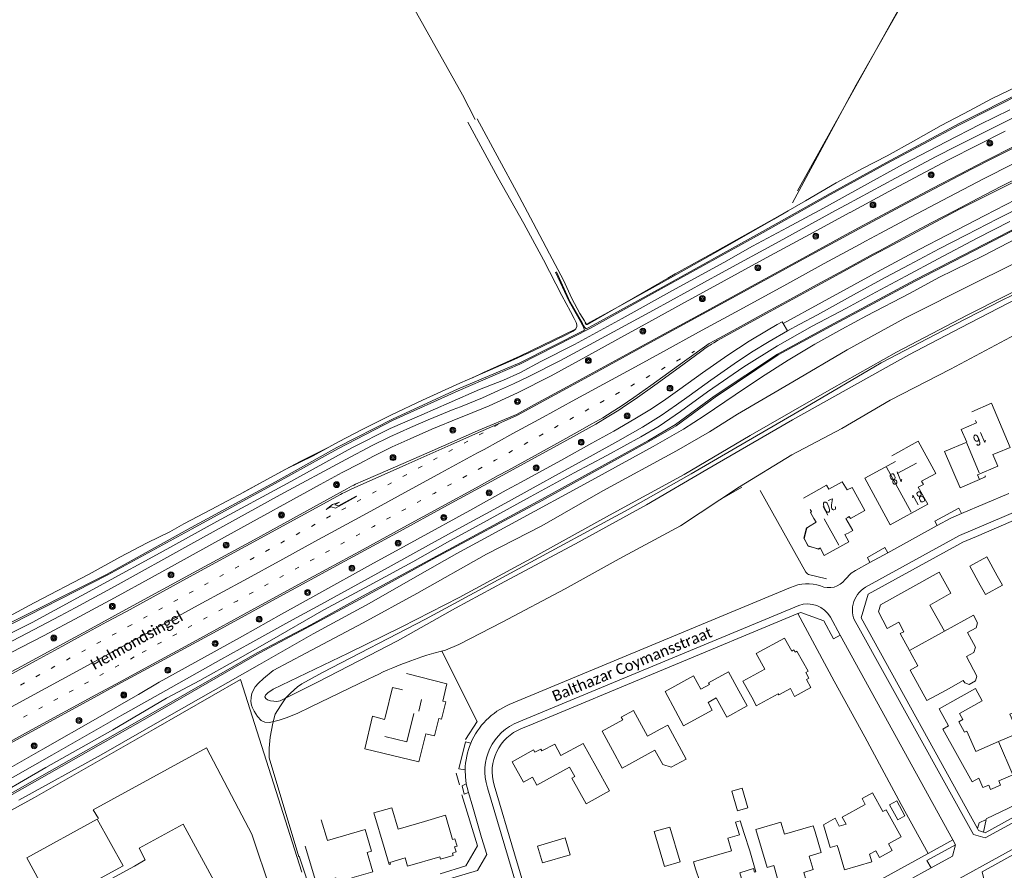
# Model space of a CAD drawing. Extents: x 177628 to 188968, y 384226 to 390673.
# Tile 149 of 256: x 183038 to 183264, y 386785 to 386981. Entities that reach past the tile are written whole.
import ezdxf

# ---------------------------------------------------------------- set-up
doc = ezdxf.new("R2010")
doc.units = 0
doc.linetypes.add('VW-1-3_STREEP', pattern=[4, 1, -3])
for name, color, linetype, lineweight in [('1220', 253, 'Continuous', 13), ('2901', 253, 'Continuous', 13), ('4502', 253, 'Continuous', 13), ('B-AF-CULT-GD', 253, 'HEKWERK', 13), ('B-AF-HEKW-GD', 253, 'HEKWERK', 13), ('B-AF-MUUR-GD', 14, 'Continuous', 13), ('B-AF-RAST-GD', 253, 'HEKWERK', 13), ('B-BP-BOOM-GD', 253, 'Continuous', 13), ('B-GB-BOUW-GD', 14, 'Continuous', 13), ('B-GB-NOKL-GD', 14, 'Continuous', 13), ('B-MK-BLOKLG-GD', 253, 'VW-1-3_STREEP', 13), ('B-MK-PIJL-GD', 253, 'Continuous', 13), ('B-MK-STRP-GD', 253, 'Continuous', 13), ('B-TR-SLOO-GD', 253, 'Continuous', 13), ('B-TR-TALB-GD', 253, 'Continuous', 13), ('B-TR-TALO-GD', 253, 'Continuous', 13), ('B-VH-FPAD-GD', 8, 'Continuous', 13), ('B-VH-HFDR-GD', 8, 'Continuous', 13), ('B-VH-MATE-GD', 253, 'Continuous', 13), ('B-VH-OVRG-GD', 8, 'Continuous', 13), ('B-VH-UITV-GD', 8, 'Continuous', 13), ('B01_D', 14, 'Continuous', 9), ('B01_F', 14, 'Continuous', 9), ('B01_T', 14, 'Continuous', 9), ('B02_D', 14, 'Continuous', 9), ('B02_F', 14, 'Continuous', 9), ('B02_T', 14, 'Continuous', 9), ('B07_D', 14, 'Continuous', 9), ('B11_S', 14, 'Continuous', 9), ('B14_F', 14, 'Continuous', 9), ('T01_F', 253, 'Continuous', 9), ('T02_F', 253, 'RASTER', 9), ('T04_F', 253, 'HAAG', 9), ('T04_T', 253, 'HAAG', 9), ('T07_F', 253, 'Continuous', 9), ('T09_F', 253, 'Continuous', 9), ('T13_F', 253, 'Continuous', 9), ('T22_F', 253, 'Continuous', 9), ('V00_F', 8, 'Continuous', 9), ('V00_T', 8, 'Continuous', 9), ('Z06', 7, 'Continuous', 9)]:
    doc.layers.add(name, color=color, linetype=linetype, lineweight=lineweight)
doc.styles.add('Legend', font='calibri.ttf')
doc.styles.add('ROMANS', font='ROMANS.shx', dxfattribs={"oblique": 45})
doc.linetypes.add('HAAG', pattern='A,4,-1,[5,TOPOCAD.SHX,S=0.35,R=0,X=-0.35,Y=-0.35],-1', length=6)
doc.linetypes.add('HEKWERK', pattern='A,7,-1.5,[1,ProvNB.shx,S=0.75,R=0,X=0,Y=0],-1.5', length=10)
doc.linetypes.add('RASTER', pattern='A,4,-1,[4,TOPOCAD.SHX,S=0.5,R=0,X=-0.5,Y=0],-1', length=6)

# ---------------------------------------------------------------- blocks, each defined once
blk = doc.blocks.new('2901_2901', base_point=(177628.113717, 385871.174588))
at = {"layer": '2901'}
for radius in [0.675, 0.45, 0.225]:
    blk.add_circle((177628.113717, 385871.174588), radius, dxfattribs=at)
blk = doc.blocks.new('1220_1220', base_point=(177627.545238, 385871.174588))
at = {"layer": '1220'}
blk.add_polyline3d([(177627.545238, 385871.174588, 0), (177627.545238, 385871.249588, 0), (177632.995238, 385871.249588, 0), (177633.745238, 385870.499588, 0), (177635.045238, 385870.499588, 0), (177633.245238, 385870.199588, 0), (177631.545238, 385870.499588, 0), (177632.745238, 385870.499588, 0), (177632.145238, 385871.099588, 0), (177627.545238, 385871.099588, 0)], close=True, dxfattribs=at)

msp = doc.modelspace()

# ---------------------------------------------------------------- linework, layer by layer
at = {"layer": 'B-AF-CULT-GD', "flags": 128}
msp.add_lwpolyline([(183262.327, 387024.414), (183246.753, 386995.337), (183230.175, 386966.199), (183215.51, 386939.038)], dxfattribs=at)
at = {"layer": 'B-AF-HEKW-GD', "flags": 128}
msp.add_lwpolyline([(183107.435, 386830.983), (183131.086, 386843.233), (183152.522, 386854.826), (183177.763, 386868.452), (183192.237, 386876.687), (183202.461, 386882.668), (183218.215, 386891.786), (183235.892, 386902.207), (183250.173, 386909.605), (183263.717, 386916.627), (183272.607, 386920.888), (183285.907, 386927.183), (183298.248, 386932.796), (183307.008, 386936.989), (183321.389, 386943.446), (183322.199, 386943.769)], dxfattribs=at)
at = {"layer": 'B-AF-MUUR-GD', "flags": 128}
msp.add_lwpolyline([(183101.97, 386788.523), (183095.176, 386811.329), (183095.174, 386813.525), (183095.364, 386816.086), (183096.037, 386819.294), (183096.579, 386821.331), (183097.756, 386823.259), (183098.958, 386825.098), (183100.069, 386826.201), (183101.669, 386827.661), (183102.705, 386828.355), (183107.435, 386830.983)], dxfattribs=at)
at = {"layer": 'B-AF-RAST-GD', "flags": 128}
msp.add_lwpolyline([(183102.673, 386785.018), (183088.602, 386829.348), (183068.579, 386817.816), (183041.197, 386802.19), (183027.843, 386794.884), (182990.687, 386773.354), (182961.124, 386756.542), (182933.881, 386740.208), (182911.032, 386725.999), (182895.045, 386716.059), (182873.792, 386702.89), (182860.613, 386694.716)], dxfattribs=at)
at = {"layer": 'B-GB-BOUW-GD', "flags": 128}
for points in [[(183256.76, 386890.939), (183261.29, 386892.9), (183265.567, 386882.746), (183262.592, 386881.515), (183261.628, 386881.138), (183262.79, 386878.393), (183258.083, 386876.461), (183258.546, 386875.343), (183254.087, 386873.436), (183250.502, 386881.809), (183255.612, 386883.948), (183254.32, 386886.867), (183257.854, 386888.378), (183257.599, 386888.958)], [(183238.398, 386880.832), (183244.436, 386884.158), (183248.497, 386876.733), (183245.202, 386874.96), (183245.64, 386874.172), (183244.453, 386873.605), (183246.637, 386869.649), (183238.004, 386864.924), (183232.164, 386875.663), (183239.248, 386879.5)], [(183218.091, 386871.078), (183223.366, 386874.014), (183223.896, 386873.134), (183226.978, 386874.815), (183228.068, 386872.973), (183229.286, 386873.548), (183232.17, 386868.245), (183228.895, 386866.39), (183228.596, 386866.853), (183228.242, 386866.628), (183227.823, 386866.401), (183229.37, 386863.59), (183228.33, 386863.013), (183227.601, 386862.667), (183228.451, 386861.013), (183222.822, 386857.902), (183221.907, 386859.62), (183221.422, 386859.375), (183219.167, 386860.052), (183218.18, 386861.751), (183218.816, 386864.156), (183219.218, 386864.441), (183220.983, 386865.533), (183220.448, 386866.381), (183219.638, 386867.785), (183219.919, 386867.955), (183219.59, 386868.489)], [(183126.711, 386830.682), (183136.028, 386828.332), (183135.123, 386824.351), (183135.827, 386824.168), (183134.805, 386820.221), (183134.155, 386820.358), (183133.185, 386816.367), (183131.16, 386816.851), (183129.608, 386810.369), (183117.129, 386813.403), (183118.959, 386820.866), (183121.71, 386820.13), (183121.922, 386820.881), (183123.504, 386827.507), (183125.184, 386827.109), (183125.866, 386826.935)], [(183091.356, 386766.737), (183075.349, 386796.04), (183065.264, 386790.543), (183066.661, 386787.843), (183064.165, 386786.385), (183050.934, 386779.173), (183050.602, 386779.819), (183050.339, 386780.313), (183061.568, 386786.456), (183055.63, 386797.22), (183039.423, 386788.342), (183045.29, 386777.542), (183048.388, 386779.243), (183048.8, 386778.428), (183048.991, 386778.068), (183040.17, 386773.192), (183039.305, 386772.637), (183025.44, 386764.914)]]:
    msp.add_lwpolyline(points, dxfattribs=at)
at = {"layer": 'B-GB-NOKL-GD', "flags": 128}
for points in [[(183255.645, 386883.735), (183258.496, 386876.919)], [(183239.614, 386876.755), (183244.074, 386879.135)], [(183237.115, 386878.165), (183242.825, 386867.838)], [(183223.667, 386867.164), (183222.56, 386869.155)], [(183222.819, 386866.3), (183226.207, 386860.275)], [(183130.194, 386824.745), (183129.573, 386822.062)], [(183121.75, 386816.215), (183126.82, 386814.988), (183128.461, 386821.515)]]:
    msp.add_lwpolyline(points, dxfattribs=at)
at = {"layer": 'B-MK-BLOKLG-GD', "flags": 128}
for points in [[(183065.99, 386835.543), (183087.858, 386847.467), (183105.544, 386857.113), (183119.14, 386864.537), (183133.087, 386872.165), (183146.206, 386879.288), (183147.115, 386879.781), (183165.056, 386889.613), (183178.586, 386896.999), (183192.958, 386904.849)], [(183062.742, 386841.547), (183080.603, 386851.304), (183098.327, 386860.997), (183112.336, 386868.641), (183129.612, 386878.053), (183142.91, 386885.324), (183147.843, 386888.022)], [(182967.753, 386789.776), (182992.373, 386803.204), (183017.88, 386817.101), (183038.925, 386828.576), (183055.138, 386837.406), (183062.742, 386841.547)], [(182957.914, 386776.561), (182960.978, 386778.243), (182978.672, 386787.951), (182999.961, 386799.554), (183020.967, 386811.024), (183045.64, 386824.498), (183058.404, 386831.426), (183065.99, 386835.543)]]:
    msp.add_lwpolyline(points, dxfattribs=at)
at = {"layer": 'B-MK-STRP-GD', "flags": 128}
for points in [[(183193.922, 386909.221), (183204.258, 386914.863), (183214.246, 386920.331), (183222.839, 386925.019), (183230.972, 386929.432), (183232.353, 386930.181), (183235.8, 386932.05), (183241.364, 386935.023), (183249.912, 386939.551), (183259.627, 386944.632), (183266.135, 386947.922), (183274.439, 386952.014), (183284.311, 386956.656), (183293.371, 386960.792), (183303.421, 386965.233), (183313.825, 386969.639), (183322.588, 386973.12), (183330.799, 386976.382), (183353.08, 386984.592)], [(183062.36, 386845.011), (183077.687, 386853.412), (183095.875, 386863.312), (183109.231, 386870.631), (183111.55, 386871.875), (183111.96, 386872.119), (183112.618, 386872.455), (183114.208, 386873.22), (183118.823, 386875.297), (183126.572, 386878.75), (183136.92, 386883.337), (183142.621, 386885.852), (183145.631, 386887.18), (183152.147, 386890.105), (183152.306, 386890.177), (183169.482, 386899.552), (183181.879, 386906.331), (183201.7, 386917.152), (183217.95, 386926.035), (183230.828, 386933.005), (183242.427, 386939.282), (183256.697, 386946.737), (183262, 386949.444), (183269.468, 386953.174)], [(183268.218, 386945.173), (183263.58, 386942.824), (183258.169, 386940.025), (183252.904, 386937.273), (183247.416, 386934.397), (183241.854, 386931.436), (183235.503, 386927.999), (183233.979, 386927.171), (183228.164, 386924.013), (183221.227, 386920.216), (183215.063, 386916.862), (183209.429, 386913.797), (183203.578, 386910.595), (183198.841, 386907.99), (183196.348, 386906.618), (183190.682, 386902.565), (183182.924, 386896.954), (183179.046, 386894.204), (183176.105, 386892.191), (183174.017, 386890.89), (183171.886, 386889.561), (183169.388, 386888.129), (183166.51, 386886.521), (183163.379, 386884.791), (183156.327, 386880.875), (183150.053, 386877.442), (183147.866, 386876.247), (183142.758, 386873.455), (183134.874, 386869.154), (183126.168, 386864.407), (183116.797, 386859.285), (183105.441, 386853.1), (183093.337, 386846.481), (183076.815, 386837.467), (183069.177, 386833.301)], [(183069.466, 386841.303), (183079.68, 386846.878), (183089.301, 386852.137), (183098.289, 386857.03), (183105.671, 386861.055), (183113, 386865.059), (183118.574, 386868.092), (183124.848, 386871.534), (183134.681, 386876.882), (183143.09, 386881.465), (183144.574, 386882.277), (183151.201, 386885.906), (183158.176, 386889.722), (183164.876, 386893.355), (183172.036, 386897.279), (183179.401, 386901.287), (183185.858, 386904.8), (183193.922, 386909.221)], [(183062.36, 386845.011), (183057.844, 386842.599), (183053.573, 386840.271), (183052.614, 386839.749), (183047.495, 386836.952), (183041.553, 386833.708), (183032.158, 386828.595)], [(182967.032, 386785.465), (182977.115, 386790.969), (182998.08, 386802.398), (183017.09, 386812.768), (183035.053, 386822.576), (183056.06, 386834.045), (183056.765, 386834.427), (183069.466, 386841.303)], [(183031.02, 386812.555), (183040.626, 386817.799), (183055.32, 386825.807), (183060.07, 386828.376), (183069.177, 386833.301)]]:
    msp.add_lwpolyline(points, dxfattribs=at)
at = {"layer": 'B-TR-SLOO-GD', "flags": 128}
for points in [[(183032.47, 386840.417), (183058.025, 386853.386), (183077.416, 386863.998), (183096.567, 386874.472), (183110.941, 386882.438), (183123.719, 386889.019), (183138.614, 386895.765), (183152.844, 386901.86), (183169.094, 386910.195), (183184.632, 386918.824), (183208.775, 386932.206), (183224.243, 386940.963), (183237.246, 386948.04), (183253.933, 386956.97), (183269.078, 386964.629), (183283.798, 386971.692), (183291.114, 386974.812), (183295.575, 386976.771), (183303.009, 386980.036), (183319.314, 386986.678)], [(183319.14, 386986.944), (183302.921, 386980.403), (183295.014, 386976.981), (183290.918, 386975.209), (183283.73, 386971.88), (183268.99, 386964.853), (183253.836, 386957.255), (183237.11, 386948.275), (183224.168, 386941.169), (183208.601, 386932.446), (183184.602, 386919.061), (183168.865, 386910.401), (183168.064, 386910.05), (183167.675, 386910.391), (183167.49, 386910.76), (183167.231, 386911.213), (183164.385, 386916.193), (183161.223, 386923.142)], [(183010.622, 386788.812), (183065.838, 386820.222), (183092.376, 386835.451), (183104.738, 386841.944), (183115.759, 386848.069), (183157.874, 386870.793), (183182.385, 386884.319), (183188.63, 386888.048), (183197.517, 386894.554), (183212.111, 386904.232), (183224.071, 386910.737), (183243.721, 386921.323), (183268.071, 386933.834), (183290.31, 386944.477), (183312.764, 386954.446), (183328.517, 386960.85), (183333.133, 386962.681), (183348.857, 386968.919), (183353.077, 386970.416), (183356.52, 386971.721), (183361.806, 386973.156), (183377.281, 386978.47), (183388.142, 386981.955)], [(183267.212, 386965.775), (183261.331, 386962.917), (183256.311, 386960.271), (183249.692, 386956.843), (183243.334, 386953.232), (183237.265, 386949.851), (183231.639, 386946.876), (183225.556, 386943.596), (183218.479, 386939.501), (183214.509, 386937.172), (183211.24, 386935.254), (183203.346, 386930.735), (183196.558, 386926.868), (183187.5, 386921.732), (183176.313, 386915.566), (183169.008, 386911.53), (183168.514, 386911.23), (183168.249, 386911.127), (183168.082, 386911.181), (183167.869, 386911.526)], [(183057.139, 386851.392), (183070.092, 386858.507), (183083.105, 386865.659), (183099.321, 386874.418), (183114.168, 386882.621), (183123.029, 386887.067), (183130.291, 386890.245), (183136.527, 386892.995), (183143.534, 386896.032), (183149.027, 386898.215), (183152.781, 386899.89), (183157.66, 386902.473), (183165.391, 386906.427), (183176.38, 386912.405), (183188.619, 386919.255), (183199.719, 386925.296), (183206.326, 386929.038), (183214.372, 386933.317), (183222.682, 386937.811), (183231.275, 386942.524), (183240.985, 386947.873), (183250.877, 386953.055), (183258.649, 386957.072), (183265.512, 386960.379)], [(183167.869, 386911.526), (183167.651, 386911.879), (183166.634, 386913.528), (183164.811, 386916.981), (183162.87, 386921.245), (183159.603, 386927.276), (183155.878, 386934.444), (183152.054, 386941.63), (183148.123, 386948.833), (183142.985, 386958.373)], [(183140.845, 386957.562), (183147.781, 386944.863), (183153.765, 386934.296), (183158.249, 386925.879), (183162.49, 386917.668), (183164.451, 386914), (183165.332, 386912.37), (183165.771, 386911.478), (183165.942, 386910.951), (183165.918, 386910.58)], [(183268.224, 386933.618), (183243.768, 386920.953), (183224.273, 386910.553), (183212.211, 386904.023), (183197.733, 386894.28), (183188.759, 386887.703), (183182.52, 386884.094), (183157.929, 386870.551), (183133.063, 386857.174), (183115.926, 386847.78), (183104.785, 386841.727), (183092.867, 386835.393), (183066.039, 386819.923), (183010.583, 386788.477)], [(183265.544, 386934.746), (183257.964, 386930.877), (183249.014, 386926.147), (183241.607, 386922.168), (183234.691, 386918.458), (183227.944, 386914.791), (183220.032, 386910.621), (183212.077, 386906.104), (183204.36, 386901.255), (183195.974, 386895.549), (183189.734, 386890.972), (183184.858, 386887.632), (183180.638, 386885.199), (183172.818, 386880.849), (183165.324, 386876.894), (183155.175, 386871.357), (183145.957, 386866.324), (183136.195, 386860.917), (183128.175, 386856.424), (183118.182, 386850.933), (183107.762, 386845.378), (183095.205, 386838.15), (183087.384, 386833.744), (183079.243, 386829.094), (183071.577, 386825.03), (183059.184, 386817.76), (183043.792, 386809.115), (183029.204, 386800.648)], [(183037.551, 386801.539), (183056.551, 386811.991), (183071.64, 386820.681), (183092.925, 386832.756), (183105.246, 386839.827), (183118.14, 386846.844), (183129.313, 386853.199), (183138.323, 386858.313), (183152.747, 386866.14), (183167.661, 386874.251), (183183.517, 386882.979), (183190.478, 386886.972), (183195.227, 386890.025), (183202.371, 386894.812), (183208.367, 386898.927), (183214.513, 386902.814), (183220.697, 386906.457), (183226.899, 386909.915), (183232.528, 386912.995), (183242.623, 386918.255), (183249.191, 386921.834), (183259.56, 386926.923), (183266.929, 386930.762)], [(183032.299, 386840.776), (183057.872, 386853.612), (183077.256, 386864.302), (183096.609, 386874.814), (183110.757, 386882.684), (183123.71, 386889.317), (183138.485, 386896.111), (183152.818, 386902.204), (183167.667, 386909.749), (183167.533, 386910.144), (183167.234, 386910.93), (183167.108, 386911.152), (183164.161, 386916.342), (183161.001, 386923.084)], [(183165.918, 386910.58), (183165.722, 386910.022), (183165.542, 386909.839), (183165.045, 386909.495), (183164.5, 386909.154), (183163.917, 386908.846), (183160.35, 386907.098), (183156.041, 386905.029), (183151.543, 386902.942), (183146.061, 386900.603), (183139.012, 386897.515), (183130.416, 386893.605), (183123.268, 386890.204), (183116.562, 386886.851), (183111.12, 386884.006), (183105.261, 386880.793), (183099.172, 386877.794), (183094.626, 386875.322), (183089.331, 386872.479), (183081.797, 386868.458), (183075.566, 386865.159), (183072.321, 386863.345), (183067.108, 386860.774), (183060.842, 386857.45), (183053.773, 386853.608)], [(183053.773, 386853.608), (183041.15, 386846.978), (183031.546, 386841.815), (183018.469, 386835.49), (183003.176, 386827.997), (182993.703, 386823.081), (182984.791, 386818.365), (182976.491, 386814.109), (182968.678, 386809.99)], [(183057.139, 386851.392), (183040.656, 386842.467), (183027.635, 386835.93)]]:
    msp.add_lwpolyline(points, dxfattribs=at)
at = {"layer": 'B-TR-TALB-GD', "flags": 128}
msp.add_lwpolyline([(183272.851, 386921.822), (183255.728, 386913.196), (183239.424, 386904.683), (183224.486, 386896.188), (183205.787, 386885.48), (183190.58, 386876.497), (183173.475, 386867.135), (183156.288, 386857.622), (183138.9, 386848.243), (183125.644, 386841.473), (183113.335, 386835.38), (183101.811, 386829.877), (183096.08, 386827.092), (183094.867, 386826.233), (183094.288, 386825.722), (183094.194, 386825.377), (183094.428, 386824.954), (183094.789, 386824.636), (183095.471, 386824.412), (183096.274, 386824.324), (183096.917, 386824.303), (183097.722, 386824.42), (183099.089, 386825.104), (183106.265, 386828.707), (183115.921, 386833.68), (183124.666, 386838.212), (183138.031, 386845.719), (183149.373, 386851.892), (183165.654, 386860.564), (183181.972, 386869.503), (183195.844, 386877.641), (183215.541, 386889.071), (183230.49, 386897.413), (183242.273, 386904.058), (183254.132, 386910.227), (183267.342, 386917.11)], dxfattribs=at)
at = {"layer": 'B-TR-TALO-GD', "flags": 128}
msp.add_lwpolyline([(183266.778, 386908.699), (183251.839, 386900.771), (183237.954, 386893.62), (183226.843, 386887.119), (183215.368, 386881.065), (183203.328, 386873.669), (183189.761, 386864.71), (183175.668, 386857.136), (183163.241, 386850.185), (183148.757, 386842.535), (183138.789, 386837.374), (183135.695, 386836.113), (183134.834, 386835.881), (183133.024, 386835.396), (183131.397, 386834.911), (183130.263, 386834.57), (183127.735, 386833.663), (183125.45, 386832.763), (183123.611, 386832.035), (183122.434, 386831.55), (183121.371, 386831.073), (183120.348, 386830.588), (183119.26, 386830.04), (183117.967, 386829.419), (183104.747, 386823.042), (183101.616, 386821.543), (183099.104, 386820.493), (183097.487, 386820.009), (183095.254, 386819.414), (183094.193, 386819.486), (183093.297, 386819.903), (183092.447, 386820.827), (183091.71, 386822.018), (183091.306, 386822.786), (183091.119, 386823.409), (183090.968, 386824.262), (183091.015, 386825.194), (183091.182, 386826.198), (183091.931, 386827.633), (183092.711, 386828.531), (183093.826, 386829.569), (183096.107, 386831.441), (183103.579, 386835.407), (183116.763, 386842.404), (183129.106, 386849.157), (183145.142, 386858.146), (183157.856, 386864.727), (183171.867, 386872.739), (183188.883, 386881.953), (183196.454, 386886.33), (183202.844, 386890.413), (183215.607, 386897.796), (183228.134, 386905.172), (183241.345, 386912.448), (183258.009, 386920.84), (183270.872, 386927.178)], dxfattribs=at)
at = {"layer": 'B-VH-FPAD-GD', "flags": 128}
for points in [[(183059.748, 386850.812), (183077.153, 386860.444), (183097.691, 386871.809), (183112.761, 386879.978), (183118.824, 386883.183), (183122.933, 386885.186), (183127.634, 386887.33), (183131.761, 386889.065), (183137.52, 386891.428), (183139.207, 386892.105), (183144.214, 386894.116), (183147.932, 386895.798), (183151.389, 386897.346), (183154.766, 386898.994), (183162.15, 386902.748), (183168.848, 386906.334), (183183.533, 386914.302), (183199.223, 386922.895), (183212.434, 386930.126), (183225.441, 386937.225), (183227.843, 386938.529), (183239.226, 386944.707), (183248.584, 386949.64), (183253.28, 386952.029), (183258.766, 386954.821), (183263.69, 386957.303), (183269.595, 386960.199)], [(183264.451, 386955.472), (183258.096, 386952.291), (183251.379, 386948.873), (183244.852, 386945.478), (183237.692, 386941.634), (183228.768, 386936.817), (183228.696, 386936.779), (183218.445, 386931.219), (183209.489, 386926.322), (183199.792, 386921.069), (183189.982, 386915.66), (183182.455, 386911.55), (183175.347, 386907.649), (183168.029, 386903.608), (183160.038, 386899.174), (183152.241, 386895.291), (183145.781, 386892.342), (183140.307, 386890.09), (183138.946, 386889.531), (183132.611, 386886.965), (183127.588, 386884.701), (183123.453, 386882.837), (183119.184, 386880.708), (183116.007, 386879.032), (183111.921, 386876.934), (183106.906, 386874.197), (183100.742, 386870.818), (183092.419, 386866.221), (183084.867, 386862.065), (183077.009, 386857.713), (183068.276, 386852.922), (183059.626, 386848.158)], [(183069.891, 386828.696), (183080.295, 386834.482), (183088.993, 386839.343), (183097.968, 386844.342), (183106.561, 386849.09), (183118.498, 386855.686), (183129.245, 386861.664), (183141.296, 386868.248), (183149.707, 386872.877), (183153.149, 386874.771), (183162.207, 386879.731), (183169.368, 386883.706), (183174.416, 386886.446), (183179.297, 386889.296), (183183.093, 386891.646), (183186.357, 386893.831), (183189.6, 386896.112), (183194.841, 386899.874), (183200.639, 386903.962), (183205.578, 386907.151), (183209.524, 386909.56), (183211.977, 386911.046), (183213.146, 386911.666), (183213.371, 386911.255), (183222.332, 386916.154), (183233.732, 386922.384), (183235.927, 386923.565), (183244.672, 386928.272), (183251.154, 386931.661), (183259.774, 386936.123), (183266.869, 386939.759)], [(183269.157, 386938.659), (183262.642, 386935.352), (183255.525, 386931.662), (183249.293, 386928.395), (183242.374, 386924.748), (183237.008, 386921.874), (183236.878, 386921.803), (183229.555, 386917.821), (183221.25, 386913.245), (183217.224, 386911.07), (183214.35, 386909.529), (183210.164, 386907.079), (183206.083, 386904.632), (183202.078, 386901.968), (183196.723, 386898.199), (183191.736, 386894.625), (183188.874, 386892.521), (183185.327, 386890.098), (183181.015, 386887.427), (183175.353, 386884.165), (183169.672, 386881.045), (183163.261, 386877.521), (183155.213, 386873.09), (183150.896, 386870.7), (183146.859, 386868.465), (183139.46, 386864.443), (183131.831, 386860.212), (183123.237, 386855.529), (183115.578, 386851.285), (183107.078, 386846.628), (183099.702, 386842.588), (183090.74, 386837.628), (183084.059, 386833.97), (183071.423, 386826.811)], [(183059.748, 386850.812), (183050.537, 386845.83), (183047.094, 386843.968), (183037.88, 386839.188), (183030.289, 386835.257)], [(182809.424, 386729.896), (182822.379, 386735.853), (182838.165, 386742.952), (182854.883, 386750.529), (182870.749, 386757.724), (182876.211, 386760.201), (182897.493, 386769.757), (182920.654, 386780.176), (182937.542, 386787.856), (182938.112, 386788.115), (182956.876, 386796.886), (182962.005, 386799.305), (182975.918, 386805.865), (182995.778, 386815.466), (183008.732, 386821.857), (183025.783, 386830.389), (183043.258, 386839.377), (183051.613, 386843.859), (183055.326, 386845.85), (183059.626, 386848.158)], [(183033.464, 386807.766), (183043.077, 386813.312), (183055.755, 386820.517), (183062.305, 386824.283), (183065.081, 386825.88), (183069.891, 386828.696)], [(183071.423, 386826.811), (183063.383, 386822.309), (183061.297, 386821.141), (183045.142, 386811.896), (183032.826, 386804.931)]]:
    msp.add_lwpolyline(points, dxfattribs=at)
at = {"layer": 'B-VH-HFDR-GD', "flags": 128}
for points in [[(183314.101, 386973.479), (183309.526, 386971.537), (183307.508, 386970.682), (183297.836, 386966.498), (183289.072, 386962.591), (183282.009, 386959.393), (183274.73, 386955.962), (183266.706, 386952.104), (183259.757, 386948.634), (183254.185, 386945.721), (183247.622, 386942.285), (183241.729, 386939.15), (183233.823, 386934.939), (183230.702, 386933.238), (183227.906, 386931.714), (183219.34, 386927.073), (183210.062, 386922.015), (183202.094, 386917.634), (183193.307, 386912.795), (183185.658, 386908.665), (183174.688, 386902.648), (183163.673, 386896.644), (183156.177, 386892.604), (183152.055, 386890.308)], [(183195.698, 386905.752), (183196.247, 386906.099), (183196.553, 386906.292), (183196.874, 386906.494), (183197.426, 386906.834), (183198.26, 386907.346), (183209.698, 386913.653), (183224.006, 386921.437), (183234.104, 386926.94), (183238.72, 386929.455), (183253.971, 386937.576), (183278.766, 386950.011), (183289.344, 386954.956), (183296.223, 386958.034), (183302.097, 386960.658), (183309.393, 386963.834), (183316.188, 386966.673)]]:
    msp.add_lwpolyline(points, dxfattribs=at)
at = {"layer": 'B-VH-MATE-GD', "flags": 128}
msp.add_lwpolyline([(183213.371, 386911.255), (183214.35, 386909.529)], dxfattribs=at)
at = {"layer": 'B-VH-OVRG-GD', "flags": 128}
for points in [[(183088.126, 386799.604), (183080.719, 386813.605), (183054.686, 386799.364), (183055.916, 386797.37)], [(183088.126, 386799.604), (183091.146, 386793.782), (183095.532, 386780.732)]]:
    msp.add_lwpolyline(points, dxfattribs=at)
at = {"layer": 'B-VH-UITV-GD', "flags": 128}
for points in [[(183069.151, 386832.949), (183083.17, 386840.567), (183095.892, 386847.494), (183112.587, 386856.543), (183123.598, 386862.55), (183137.019, 386869.89), (183148.065, 386875.885), (183149.586, 386876.71), (183162.1, 386883.595), (183170.293, 386888.095), (183172.901, 386889.676), (183175.57, 386891.325), (183177.08, 386892.366), (183179.354, 386893.861), (183183.844, 386897.073), (183189.442, 386901.119), (183194.38, 386904.726), (183195.698, 386905.752)], [(183152.055, 386890.308), (183143.267, 386886.645), (183142.397, 386886.263), (183132.655, 386881.99), (183122.982, 386877.753), (183116.787, 386875.041), (183115.053, 386874.275), (183114.663, 386874.081), (183114.136, 386873.845), (183113.036, 386873.19), (183103.861, 386868.148), (183091.676, 386861.481), (183078.527, 386854.307), (183062.16, 386845.433)], [(182957.758, 386792.076), (182966.144, 386796.19), (182979.392, 386802.815), (182992.462, 386809.461), (183002.514, 386814.461), (183008.666, 386817.484), (183016.072, 386821.129), (183021.246, 386823.7), (183029.725, 386827.925), (183037.289, 386831.87), (183049.558, 386838.554), (183053.373, 386840.636), (183062.16, 386845.433)], [(183069.151, 386832.949), (183060.224, 386828.094), (183054.877, 386825.185), (183036.244, 386814.979), (183025.398, 386808.982), (183011.1, 386800.343), (182997.844, 386792.232), (182986.66, 386785.468), (182978.211, 386780.687), (182958.257, 386769.685)]]:
    msp.add_lwpolyline(points, dxfattribs=at)
at = {"layer": 'B01_D', "linetype": 'Continuous'}
for points in [[(183218.148, 386861.888), (183219.157, 386860.064), (183221.515, 386859.364), (183221.928, 386859.58)], [(183249.248, 386854.021), (183235.731, 386846.541), (183235.288, 386844.944), (183237.334, 386841.079), (183240.012, 386842.497), (183241.154, 386840.34), (183240.257, 386839.908), (183242.407, 386836.004)], [(183218.591, 386830.947), (183219.125, 386831.24), (183216.54, 386835.82), (183216.16, 386835.607), (183215.871, 386836.136), (183215.336, 386835.849), (183213.692, 386838.874), (183207.186, 386835.286), (183209.175, 386831.739), (183204.113, 386828.948), (183206.528, 386824.569)], [(183242.407, 386836.004), (183242.571, 386835.707)], [(183250.837, 386826.914), (183246.459, 386824.5), (183242.599, 386831.499), (183244.39, 386832.493)], [(183188.634, 386822.165), (183186.225, 386826.546), (183192.783, 386830.154), (183194.473, 386827.095), (183196.41, 386828.159), (183196.17, 386828.586), (183200.814, 386831.118), (183203.207, 386826.728)], [(183212.36, 386825.79), (183215.029, 386827.275)], [(183185.102, 386817.901), (183182.194, 386816.321), (183178.979, 386822.237), (183176.155, 386820.702), (183176.514, 386820.042), (183171.759, 386817.458), (183174.146, 386813.065)], [(183215.75, 386783.35), (183216.462, 386783.536), (183216.776, 386782.488), (183218.673, 386783.053), (183218.124, 386784.963), (183220.271, 386785.617), (183219.354, 386788.682), (183222.138, 386789.497), (183220.734, 386794.296)], [(183194.214, 386782.822), (183195.619, 386778.024), (183200.585, 386779.478), (183201.32, 386777.103), (183205.321, 386778.299), (183203.415, 386784.82), (183206.547, 386785.822), (183206.783, 386785.026), (183207.08, 386785.118), (183205.676, 386789.917)]]:
    msp.add_lwpolyline(points, dxfattribs=at)
at = {"layer": 'B01_F', "linetype": 'Continuous'}
for points in [[(183255.528, 386834.658), (183257.951, 386830.113), (183257.634, 386829.002), (183256.186, 386828.207), (183255.129, 386828.546), (183254.81, 386829.12)], [(183257.628, 386827.234), (183253.625, 386825.034)], [(183164.23, 386809.162), (183165.431, 386806.996), (183164.771, 386806.63), (183168.039, 386800.735), (183173.415, 386803.715), (183170.275, 386809.378)], [(183222.62, 386795.923), (183224.189, 386790.677), (183225.785, 386791.154)], [(183207.093, 386794.801), (183209.677, 386786.061), (183211.24, 386786.523)], [(183193.23, 386785.75), (183192.751, 386787.391)]]:
    msp.add_lwpolyline(points, dxfattribs=at)
at = {"layer": 'B01_T', "linetype": 'Continuous'}
for points in [[(183258.719, 386875.467), (183259.882, 386875.962), (183259.768, 386876.221)], [(183218.148, 386861.888), (183218.73, 386864.2), (183219.25, 386864.491)], [(183250.467, 386840.45), (183247.112, 386846.454), (183251.972, 386849.17), (183249.248, 386854.021)], [(183255.528, 386834.658), (183257.263, 386835.583), (183257.617, 386836.745), (183255.786, 386840.179), (183257.749, 386841.225), (183258.09, 386842.346), (183257.139, 386844.13), (183250.467, 386840.45)], [(183244.39, 386832.493), (183242.571, 386835.707)], [(183250.837, 386826.914), (183254.81, 386829.12)], [(183203.207, 386826.728), (183205.09, 386823.27), (183200.44, 386820.69), (183197.94, 386825.1), (183196.093, 386824.056), (183197.08, 386822.31), (183190.49, 386818.67), (183188.634, 386822.165)], [(183206.528, 386824.569), (183207.16, 386823.26), (183212.24, 386826.05), (183212.36, 386825.79)], [(183266.182, 386807.383), (183262.952, 386806.007), (183263.388, 386805.021), (183261.086, 386804.027), (183260.67, 386805.04), (183259.278, 386804.471), (183258.358, 386806.656), (183256.821, 386805.773), (183250.103, 386817.948), (183251.416, 386818.671), (183249.243, 386822.626), (183253.625, 386825.034)], [(183185.102, 386817.901), (183186.842, 386818.841), (183191.086, 386811.03)], [(183164.23, 386809.162), (183156.734, 386805.023), (183155.73, 386806.873), (183153.628, 386805.714), (183151.05, 386810.408), (183155.982, 386813.157), (183156.3, 386812.581), (183157.672, 386813.341), (183157.902, 386812.91), (183160.831, 386814.454), (183162.281, 386811.856), (183167.366, 386814.625), (183170.275, 386809.378)], [(183174.146, 386813.065), (183176.37, 386808.97), (183183.871, 386813.116)], [(183231.558, 386801.957), (183233.941, 386803.248), (183236.274, 386798.941), (183237.054, 386799.382), (183240.493, 386793.153), (183237.616, 386791.56), (183238.457, 386789.965), (183235.564, 386788.388), (183234.716, 386789.941), (183233.254, 386789.144), (183233.78, 386787.384), (183227.507, 386785.518), (183226.081, 386790.31)], [(183130.883, 386796.682), (183124.825, 386794.866), (183123.348, 386799.844), (183119.241, 386798.625), (183121.593, 386790.7)], [(183231.558, 386801.957), (183232.21, 386800.59), (183226.95, 386797.69), (183227.862, 386796.081), (183226.295, 386795.589)], [(183121.593, 386790.7), (183122.769, 386786.735), (183123.069, 386786.82), (183122.943, 386787.241), (183126.441, 386788.282), (183127.006, 386786.364), (183134.41, 386788.541), (183134.597, 386787.969), (183137.479, 386788.821), (183137.31, 386789.407), (183138.146, 386789.654), (183137.824, 386790.802), (183138.403, 386790.965), (183137.887, 386792.709), (183137.308, 386792.533), (183135.681, 386798.087), (183130.883, 386796.682)], [(183106.013, 386782.335), (183110.531, 386783.68), (183111.131, 386781.665), (183114.461, 386782.646), (183114.152, 386783.698), (183118.972, 386785.114), (183117.665, 386789.558), (183118.711, 386789.866), (183117.254, 386794.819), (183108.558, 386792.261), (183107.155, 386797.033)], [(183220.734, 386794.296), (183220.25, 386795.69), (183213.672, 386793.745)], [(183203.341, 386793.61), (183200.67, 386792.82), (183201.509, 386789.946)], [(183205.676, 386789.917), (183204.39, 386793.92)], [(183103.469, 386790.984), (183106.013, 386782.335)], [(183225.785, 386791.154), (183226.081, 386790.31)], [(183211.24, 386786.523), (183212.09, 386783.54), (183211.585, 386783.314)], [(183193.23, 386785.75), (183194.214, 386782.822)]]:
    msp.add_lwpolyline(points, dxfattribs=at)
at = {"layer": 'B02_D', "linetype": 'Continuous'}
msp.add_lwpolyline([(183262.633, 386853.213), (183260.213, 386857.588), (183256.297, 386855.422), (183258.718, 386851.047)], dxfattribs=at)
at = {"layer": 'B02_F', "linetype": 'Continuous'}
msp.add_lwpolyline([(183239.775, 386797.048), (183241.399, 386797.938), (183239.49, 386801.424), (183237.866, 386800.534), (183239.775, 386797.048)], dxfattribs=at)
at = {"layer": 'B02_T', "linetype": 'Continuous'}
for points in [[(183258.718, 386851.047), (183259.928, 386848.86), (183263.843, 386851.025), (183262.633, 386853.213)], [(183183.742, 386794.34), (183187.289, 386795.391), (183189.662, 386787.385), (183186.114, 386786.334), (183183.742, 386794.34)], [(183163.206, 386792.902), (183164.366, 386789.021), (183158.052, 386787.134), (183156.892, 386791.014), (183163.206, 386792.902)]]:
    msp.add_lwpolyline(points, dxfattribs=at)
at = {"layer": 'B07_D', "linetype": 'Continuous'}
for points in [[(183242.407, 386836.004), (183250.467, 386840.45)], [(183262.921, 386815.04), (183266.182, 386807.383)]]:
    msp.add_lwpolyline(points, dxfattribs=at)
at = {"layer": 'B11_S', "linetype": 'Continuous'}
for points in [[(183218.752, 386829.324), (183219.729, 386827.501), (183216.015, 386825.423), (183215.029, 386827.275)], [(183218.752, 386829.324), (183219.313, 386829.632), (183218.591, 386830.947)], [(183257.628, 386827.234), (183259.17, 386824.427), (183253.9, 386821.531), (183254.675, 386820.12), (183253.756, 386819.615), (183255.075, 386817.215), (183255.655, 386817.415), (183257.661, 386812.777), (183262.921, 386815.04)], [(183262.921, 386815.04), (183267.409, 386816.971), (183265.511, 386821.383), (183269.779, 386823.22), (183271.661, 386818.846), (183272.658, 386819.274), (183272.268, 386820.181), (183272.465, 386820.266)], [(183183.871, 386813.116), (183185.716, 386809.777), (183187.639, 386809.157), (183191.086, 386811.03)], [(183203.341, 386793.61), (183202.414, 386796.495), (183203.455, 386796.83), (183204.39, 386793.92)], [(183207.093, 386794.801), (183212.855, 386796.505), (183213.672, 386793.745)], [(183222.62, 386795.923), (183225.357, 386797.407), (183226.295, 386795.589)], [(183192.751, 386787.391), (183201.509, 386789.946)]]:
    msp.add_lwpolyline(points, dxfattribs=at)
at = {"layer": 'B14_F', "linetype": 'Continuous'}
msp.add_lwpolyline([(183201.589, 386803.624), (183202.862, 386799.128), (183205.257, 386799.806), (183203.984, 386804.302), (183201.589, 386803.624)], dxfattribs=at)
at = {"layer": 'T01_F', "linetype": 'Continuous'}
msp.add_lwpolyline([(183102.08, 386788.703), (183105.258, 386778.97), (183103.864, 386778.502), (183109.632, 386759.411), (183102.013, 386756.226)], dxfattribs=at)
at = {"layer": 'T02_F', "linetype": 'RASTER'}
msp.add_lwpolyline([(183216.666, 386941.803), (183253.185, 387007.346)], dxfattribs=at)
at = {"layer": 'T04_F', "linetype": 'HAAG'}
for points in [[(183223.355, 386852.511), (183219.214, 386853.485), (183218.94, 386853.615), (183218.619, 386854.005), (183208.112, 386872.829)], [(183216.764, 386844.488), (183225.148, 386828.944), (183232.163, 386816.151)], [(183140.282, 386815.556), (183142.972, 386819.637), (183134.864, 386835.889)], [(183138.928, 386805.115), (183138.174, 386807.767)], [(183260.075, 386797.295), (183275.659, 386804.722)], [(183134.469, 386784.62), (183140.369, 386786.472), (183143.07, 386791.07), (183139.502, 386802.833)]]:
    msp.add_lwpolyline(points, dxfattribs=at)
at = {"layer": 'T04_T', "linetype": 'HAAG'}
for points in [[(183257.825, 386862.271), (183268.681, 386866.933)], [(183250.943, 386858.871), (183253.298, 386860.159)], [(183153.218, 386818.031), (183154.967, 386818.759)], [(183232.163, 386816.151), (183240.547, 386800.607), (183246.745, 386789.304)], [(183151.615, 386789.244), (183146.931, 386804.997)], [(183141.988, 386799.933), (183140.997, 386803.311)]]:
    msp.add_lwpolyline(points, dxfattribs=at)
msp.add_arc((183157.021, 386808.164), 10.575, 111.07479, 197.42418, dxfattribs=at)
at = {"layer": 'T07_F', "linetype": 'Continuous'}
msp.add_lwpolyline([(183142.575, 386958.218), (183139.595, 386963.828), (183129.045, 386982.759), (183112.46, 387014.011), (183100.911, 387035.232), (183086.269, 387063.053), (183063.956, 387104.312), (183032.662, 387162.986)], dxfattribs=at)
at = {"layer": 'T09_F', "linetype": 'Continuous'}
for points in [[(183214.53, 386937.21), (183198.262, 386928.069), (183188.544, 386922.657), (183186.846, 386921.681)], [(183186.846, 386921.681), (183168.375, 386911.058), (183168.163, 386911), (183167.866, 386911.261)], [(183165.635, 386909.933), (183152.799, 386903.755), (183144.468, 386900.013), (183141.739, 386898.709)], [(183108.568, 386882.607), (183102.329, 386879.528), (183099.023, 386877.736)], [(183099.023, 386877.736), (183088.756, 386872.172)]]:
    msp.add_lwpolyline(points, dxfattribs=at)
at = {"layer": 'T13_F', "linetype": 'Continuous'}
msp.add_lwpolyline([(183199.318, 386871.021), (183203.87, 386873.574)], dxfattribs=at)
at = {"layer": 'T22_F', "linetype": 'Continuous'}
for points in [[(183248.253, 386865.772), (183253.747, 386868.774)], [(183232.739, 386857.405), (183236.764, 386859.718)], [(183138.803, 386808.762), (183140.348, 386815.02)], [(183140.026, 386802.958), (183139.54, 386804.908)], [(183258.444, 386796.344), (183260.102, 386797.146)]]:
    msp.add_lwpolyline(points, dxfattribs=at)
at = {"layer": 'V00_F', "linetype": 'Continuous'}
for points in [[(183254.384, 386867.533), (183253.747, 386868.774)], [(183248.253, 386865.772), (183248.804, 386864.77)], [(183237.42, 386858.51), (183236.764, 386859.718)], [(183233.346, 386856.27), (183232.739, 386857.405)], [(183141.53, 386814.681), (183140.348, 386815.02)], [(183140.244, 386808.533), (183138.803, 386808.762)], [(183140.502, 386805.339), (183139.54, 386804.908)], [(183140.026, 386802.958), (183140.997, 386803.311)], [(183258.093, 386795.058), (183258.444, 386796.344)], [(183259.42, 386794.204), (183260.102, 386797.146)], [(183253, 386791.324), (183246.454, 386787.679), (183247.409, 386785.994)]]:
    msp.add_lwpolyline(points, dxfattribs=at)
at = {"layer": 'V00_T', "linetype": 'Continuous'}
for points in [[(183333.561, 386896.349), (183253.936, 386862.441), (183232.318, 386850.572)], [(183265.248, 386872.158), (183254.384, 386867.533)], [(183254.384, 386867.533), (183251.925, 386866.486), (183248.804, 386864.77)], [(183248.804, 386864.77), (183237.42, 386858.51)], [(183253.298, 386860.159), (183254.736, 386860.945), (183257.825, 386862.271)], [(183258.093, 386795.058), (183231.299, 386843.547), (183232.898, 386849.005), (183250.943, 386858.871)], [(183237.42, 386858.51), (183233.346, 386856.27)], [(183233.346, 386856.27), (183229.993, 386854.426), (183229.051, 386853.798), (183227.678, 386852.339)], [(183215.103, 386850.523), (183150.358, 386823.553)], [(183152.61, 386819.602), (183216.97, 386846.398)], [(183154.967, 386818.759), (183216.764, 386844.488)], [(183216.764, 386844.488), (183217.46, 386844.778), (183222.728, 386842.859), (183224.978, 386838.692), (183226.525, 386839.524)], [(183224.25, 386843.665), (183226.525, 386839.524)], [(183230.398, 386841.883), (183257.181, 386793.692), (183259.815, 386792.873), (183273.108, 386800.146), (183335.362, 386826.583), (183338.331, 386828.06), (183340.799, 386829.672), (183355.734, 386840.018)], [(183226.525, 386839.524), (183252.397, 386792.421)], [(183140.244, 386808.533), (183140.296, 386806.93), (183140.502, 386805.339)], [(183140.502, 386805.339), (183140.671, 386804.519), (183140.997, 386803.311)], [(183157.331, 386764.115), (183145.366, 386804.447)], [(183276.795, 386802.875), (183272.454, 386801.023), (183259.806, 386794.057), (183259.42, 386794.204)], [(183134.549, 386782.882), (183143.087, 386785.408), (183145.224, 386789.064), (183144.017, 386793.021), (183141.988, 386799.933)], [(183274.282, 386794.717), (183241.993, 386776.945), (183240.969, 386776.473), (183239.874, 386776.107), (183225.674, 386771.94)], [(183259.42, 386794.204), (183258.337, 386794.617), (183258.093, 386795.058)], [(183261.084, 386777.312), (183259.169, 386785.07), (183275.645, 386794.2)], [(183252.397, 386792.421), (183246.745, 386789.304)], [(183253, 386791.324), (183252.334, 386788.712), (183247.409, 386785.994)], [(183252.397, 386792.421), (183253, 386791.324)], [(183246.745, 386789.304), (183235.172, 386782.922), (183163.945, 386761.872), (183158.955, 386764.497), (183151.615, 386789.244)], [(183247.409, 386785.994), (183242.126, 386783.079)]]:
    msp.add_lwpolyline(points, dxfattribs=at)
for centre, radius, start, end in [((183223.893, 386855.224), 4.759, 246.25548, 322.68085), ((183218.988, 386841.764), 9.582, 71.82527, 113.92115), ((183235.36, 386845.343), 6.049, 120.18821, 214.89106), ((183218.935, 386840.57), 6.15, 30.2108, 108.63571), ((183156.843, 386808.272), 16.6, 112.99607, 157.28879), ((183156.911, 386808.237), 12.152, 110.73036, 198.1746), ((183156.816, 386808.275), 16.574, 157.26285, 179.10829)]:
    msp.add_arc(centre, radius, start, end, dxfattribs=at)

# ---------------------------------------------------------------- block references
at = {"layer": 'B-BP-BOOM-GD'}
for p in [(183260.912, 386952.725, 26.035), (183247.431, 386945.477, 25.718), (183234.048, 386938.527, 25.612), (183220.866, 386931.364, 25.576), (183207.565, 386924.087, 25.576), (183194.792, 386916.957, 25.603), (183181.124, 386909.497, 25.492), (183168.565, 386902.707, 25.447), (183187.361, 386896.341, 25.498), (183152.256, 386893.301, 25.474), (183177.507, 386889.98, 25.403), (183137.392, 386886.715, 25.533), (183166.946, 386883.917, 25.403), (183123.648, 386880.39, 25.521), (183156.591, 386878.054, 25.388), (183110.667, 386874.164, 25.428), (183145.739, 386872.284, 25.382), (183097.985, 386867.192, 25.401), (183135.323, 386866.633, 25.347), (183085.252, 386860.272, 25.413), (183124.811, 386860.719, 25.362), (183072.577, 386853.439, 25.428), (183114.203, 386854.973, 25.323), (183104.007, 386849.376, 25.326), (183059.099, 386846.168, 25.017), (183092.881, 386843.197, 25.24), (183045.631, 386838.887, 25.017), (183082.762, 386837.638, 25.273), (183071.835, 386831.459, 25.261), (183061.711, 386825.77, 24.955), (183051.432, 386819.901, 25.056), (183041.099, 386814.09, 24.991)]:
    msp.add_blockref('2901_2901', p, dxfattribs=at)
at = {"layer": 'B-MK-PIJL-GD', "rotation": 208.930122}
msp.add_blockref('1220_1220', (183115.178, 386871.488, 25.406), dxfattribs=at)

# ---------------------------------------------------------------- texts
at = {"layer": '4502', "style": 'ROMANS', "width": 0.68}
for s, rotation, p in [('16', 202.80408, (183259.531, 386886.448)), ('18', 202.80408, (183240.302, 386877.468)), ('18', 30.28627, (183243.764, 386869.161, 25.299)), ('20', 202.80408, (183224.894, 386870.99))]:
    msp.add_text(s, height=2.5, rotation=rotation, dxfattribs=at).set_placement(p)
at = {"layer": 'Z06', "linetype": 'Continuous', "style": 'Legend'}
for s, rotation, p in [('Helmondsingel', 29.33279, (183054.985, 386831.473)), ('Balthazar Coymansstraat', 22.46118, (183160.903, 386824.206))]:
    msp.add_text(s, height=2.5, rotation=rotation, dxfattribs=at).set_placement(p)

doc.saveas('drawing.dxf')
